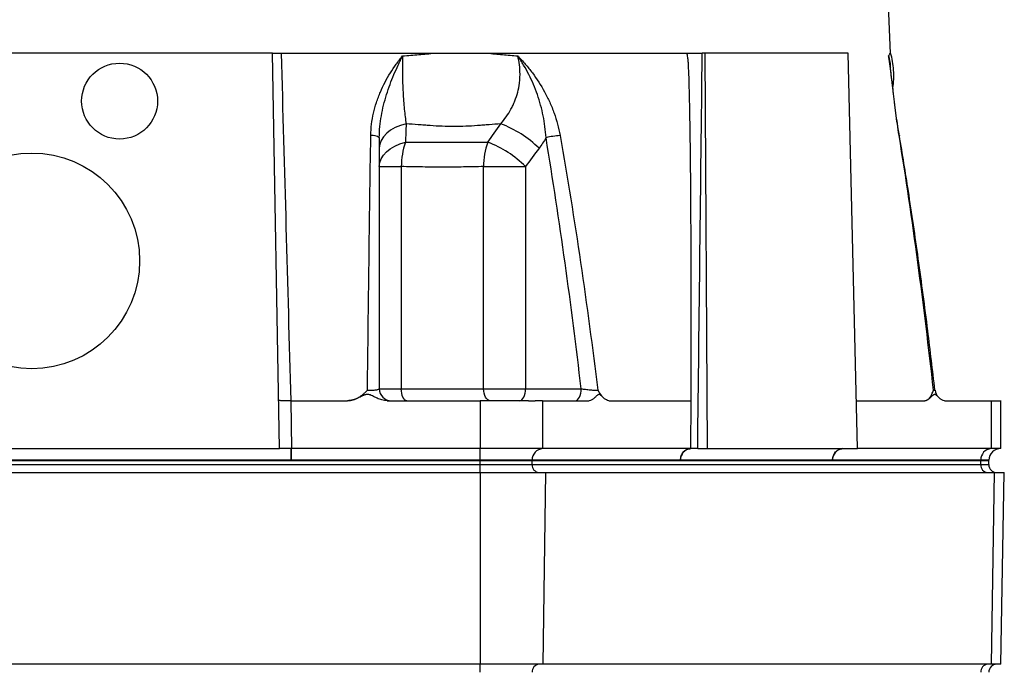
# Model space of a CAD drawing. Header units: millimetres. Extents: x 2412 to 3470, y 1425 to 4760.
# Tile 6 of 8: x 2969 to 3462, y 2138 to 2465. Entities that reach past the tile are written whole.
import ezdxf

# ---------------------------------------------------------------- set-up
doc = ezdxf.new("R2010")
doc.units = ezdxf.units.MM
doc.header["$LTSCALE"] = 2

msp = doc.modelspace()

# ---------------------------------------------------------------- linework, layer by layer
at = {"color": 7, "linetype": 'Continuous', "lineweight": 25}
for p, q in [((3404.71, 2448.44), (3350.66, 3653.2)), ((3095.32, 2448.44), (2854.06, 2448.44)), ((3098.78, 2250.44), (3095.32, 2448.44)), ((3099.16, 2448.44), (3303.15, 2448.44)), ((3311.81, 2448.44), (3310.43, 2448.44)), ((3313.08, 2250.44), (3311.81, 2448.44)), ((3383.44, 2448.44), (3311.81, 2448.44)), ((3388.16, 2250.44), (3383.44, 2448.44)), ((3404.22, 2444.09), (3404.28, 2443.74)), ((3148.73, 2391.65), (3159.74, 2391.65)), ((3159.74, 2391.65), (3159.74, 2280.44)), ((3200.95, 2280.44), (3200.95, 2391.65)), ((3200.95, 2391.65), (3221.94, 2391.65)), ((3221.94, 2391.65), (3221.94, 2280.44)), ((3148.73, 2280.44), (3159.74, 2280.44)), ((3159.74, 2280.44), (3200.95, 2280.44)), ((3200.95, 2280.44), (3221.94, 2280.44)), ((3221.94, 2280.44), (3249.79, 2280.44)), ((3104.36, 2274.44), (3104.78, 2250.44)), ((3104.36, 2274.44), (3132.84, 2274.44)), ((3152.61, 2274.44), (3199.28, 2274.44)), ((3199.28, 2274.44), (3199.28, 2250.44)), ((3230.46, 2274.44), (3230.46, 2250.44)), ((3230.46, 2274.44), (3253.79, 2274.44)), ((3263.68, 2274.44), (3304.87, 2274.44)), ((3387.59, 2274.44), (3421.83, 2274.44)), ((3431.71, 2274.44), (3455.05, 2274.44)), ((3455.05, 2274.44), (3455.05, 2250.44)), ((3459.87, 2250.44), (3459.87, 2274.45)), ((2850.61, 2250.44), (3098.78, 2250.44)), ((3104.57, 2250.44), (3098.78, 2250.44)), ((3104.78, 2250.44), (3104.57, 2250.44)), ((3104.57, 2244.65), (3104.57, 2250.44)), ((3199.28, 2250.44), (3104.78, 2250.44)), ((3104.78, 2244.65), (3104.78, 2250.44)), ((3230.46, 2250.44), (3199.28, 2250.44)), ((3199.28, 2244.65), (3199.28, 2250.44)), ((3304.68, 2250.44), (3230.46, 2250.44)), ((3308.15, 2250.44), (3313.08, 2250.44)), ((3313.08, 2250.44), (3388.16, 2250.44)), ((3455.05, 2250.44), (3388.16, 2250.44)), ((3459.87, 2250.44), (3455.05, 2250.44)), ((2750.1, 2244.44), (3199.28, 2244.44)), ((3104.57, 2244.65), (2844.82, 2244.65)), ((3104.78, 2244.65), (3104.57, 2244.65)), ((3199.28, 2244.65), (3104.78, 2244.65)), ((3225.27, 2244.65), (3199.28, 2244.65)), ((3199.28, 2244.65), (3199.28, 2244.44)), ((3199.28, 2244.44), (3225.26, 2244.44)), ((3199.28, 2242.44), (3199.28, 2244.44)), ((3225.27, 2244.65), (3225.26, 2244.44)), ((3225.26, 2242.44), (3225.26, 2244.44)), ((3225.26, 2244.44), (3449.85, 2244.44)), ((3299.49, 2244.65), (3225.27, 2244.65)), ((3375.63, 2244.65), (3299.49, 2244.65)), ((3449.86, 2244.65), (3375.63, 2244.65)), ((3449.86, 2244.65), (3449.85, 2244.44)), ((3449.85, 2242.44), (3449.85, 2244.44)), ((3449.85, 2244.44), (3453.87, 2244.44)), ((3453.87, 2244.44), (3453.88, 2244.65)), ((3453.87, 2242.44), (3453.87, 2244.44)), ((2750.1, 2242.44), (3199.28, 2242.44)), ((2750.1, 2238.44), (3199.28, 2238.44)), ((3199.28, 2238.44), (3199.28, 2242.44)), ((3199.28, 2242.44), (3225.26, 2242.44)), ((3199.28, 2238.44), (3199.28, 2142.44)), ((3199.28, 2238.44), (3232, 2238.44)), ((3225.26, 2242.44), (3449.85, 2242.44)), ((3232, 2238.44), (3230.55, 2142.44)), ((3232, 2238.44), (3456.59, 2238.44)), ((3456.59, 2238.44), (3455.14, 2142.44)), ((3456.59, 2238.44), (3461.65, 2238.44)), ((3459.97, 2142.44), (3461.65, 2238.44)), ((3199.28, 2142.44), (2750.1, 2142.44)), ((3230.55, 2142.44), (3199.28, 2142.44)), ((3199.28, 2138.44), (3199.28, 2142.44)), ((3455.14, 2142.44), (3230.55, 2142.44)), ((3459.97, 2142.44), (3455.14, 2142.44))]:
    msp.add_line(p, q, dxfattribs=at)
at = {"color": 8, "linetype": 'Continuous', "lineweight": 25}
for p, q in [((3453.88, 2244.65), (3449.86, 2244.65)), ((3449.85, 2242.44), (3453.87, 2242.44))]:
    msp.add_line(p, q, dxfattribs=at)
at = {"color": 7, "linetype": 'Continuous', "lineweight": 25, "flags": 128}
for points in [[(3162.17, 2413.03), (3159.34, 2412.23), (3156.73, 2411.16), (3154.41, 2409.84), (3152.43, 2408.31), (3150.84, 2406.6), (3149.67, 2404.75), (3148.96, 2402.8), (3148.73, 2400.81)], [(3148.73, 2391.65), (3148.96, 2393.62), (3149.64, 2395.55), (3150.77, 2397.38), (3152.31, 2399.09), (3154.24, 2400.62), (3156.49, 2401.94), (3159.03, 2403.03), (3161.79, 2403.85)], [(3162.44, 2274.44), (3161.91, 2274.55), (3161.41, 2274.89), (3160.94, 2275.45), (3160.53, 2276.19), (3160.2, 2277.1), (3159.95, 2278.14), (3159.79, 2279.27), (3159.74, 2280.44)], [(3204.25, 2274.44), (3203.6, 2274.55), (3202.99, 2274.89), (3202.42, 2275.45), (3201.92, 2276.19), (3201.51, 2277.1), (3201.2, 2278.14), (3201.01, 2279.27), (3200.95, 2280.44)], [(3218.94, 2274.44), (3219.52, 2274.55), (3220.08, 2274.89), (3220.6, 2275.45), (3221.06, 2276.19), (3221.43, 2277.1), (3221.71, 2278.14), (3221.88, 2279.27), (3221.94, 2280.44)], [(3246.79, 2274.44), (3247.38, 2274.55), (3247.94, 2274.89), (3248.46, 2275.45), (3248.91, 2276.19), (3249.29, 2277.1), (3249.56, 2278.14), (3249.73, 2279.27), (3249.79, 2280.44)], [(3304.68, 2250.44), (3304.69, 2251.35), (3304.72, 2255.01), (3304.83, 2269.64), (3304.87, 2274.44)]]:
    msp.add_lwpolyline(points, dxfattribs=at)
at = {"color": 8, "linetype": 'Continuous', "lineweight": 25, "flags": 128}
msp.add_lwpolyline([(3408.97, 2407.21), (3409.12, 2407.15), (3409.14, 2407.11)], dxfattribs=at)
at = {"color": 7, "linetype": 'Continuous', "lineweight": 25}
for centre, radius in [((3018.69, 2424.44), 19), ((2974.69, 2344.44), 54)]:
    msp.add_circle(centre, radius, dxfattribs=at)
for centre, radius, start, end in [((3191.45, 2363.5), 52.72, 45.0519, 69.9821), ((3145.24, 2401.33), 5.93, 53.964, 97.5642), ((3244.07, 2352.41), 55.01, 95.0691, 102.4733), ((3198.12, 2391.49), 38.38, 161.2004, 179.7544), ((3232.54, 2392.47), 31.6, 158.8741, 181.4773), ((3184.45, 2354.37), 52.87, 44.8396, 69.3823), ((3154.73, 2280.44), 6, 180, 270), ((3432.91, 2280.44), 6, 186.5538, 225.4075), ((3432.91, 2280.44), 6, 186.5538, 225.6509), ((3264.87, 2280.44), 6, 220.272, 225.3251), ((3230.87, 2244.84), 5.61, 94.2583, 182.0052), ((3305.1, 2244.84), 5.61, 94.2201, 182.0086), ((3381.24, 2244.84), 5.61, 94.2201, 182.0086), ((3455.46, 2244.84), 5.61, 94.2583, 182.0052), ((3459.87, 2244.44), 6, 90.0349, 178), ((3229.01, 2242.19), 3.76, 176.1887, 265.5981), ((3453.6, 2242.19), 3.76, 176.1887, 265.5981), ((3457.87, 2242.44), 4, 180, 270), ((3229.01, 2138.69), 3.76, 94.4019, 183.8113), ((3453.6, 2138.69), 3.76, 94.4019, 183.8113), ((3457.87, 2138.44), 4, 90, 180)]:
    msp.add_arc(centre, radius, start, end, dxfattribs=at)
msp.add_ellipse((2977.69, 6895.71), major_axis=(218.05, 24978.42), ratio=0.015115, start_param=4.52546, end_param=4.533522, dxfattribs=at)
for points, knots in [([(3095.32, 2448.44), (3095.32, 2448.44), (3095.39, 2448.44), (3095.6, 2448.44), (3095.68, 2448.44), (3095.89, 2448.44), (3096.01, 2448.44), (3096.4, 2448.44), (3096.74, 2448.44), (3097.49, 2448.44), (3097.92, 2448.44), (3098.38, 2448.44)], [0, 0, 0, 0, 0.25, 0.25, 0.375, 0.375, 0.5, 0.5, 0.75, 0.75, 1, 1, 1, 1]), ([(3098.38, 2448.44), (3098.51, 2448.44), (3098.76, 2448.44), (3099.03, 2448.44), (3099.16, 2448.44)], [0, 0, 0, 0, 0.500662, 1, 1, 1, 1]), ([(3099.58, 2448.44), (3100.39, 2419.46), (3101.2, 2390.47), (3102.8, 2332.47), (3103.59, 2303.46), (3104.35, 2274.44)], [0, 0, 0, 0, 0.5, 0.5, 1, 1, 1, 1]), ([(3144.46, 2407.21), (3144.51, 2411.06), (3145, 2414.79), (3146.24, 2420.24), (3146.74, 2422.04), (3147.61, 2424.69), (3147.92, 2425.57), (3148.57, 2427.3), (3148.92, 2428.15), (3150.71, 2432.35), (3152.39, 2435.52), (3155.2, 2440.04), (3156.19, 2441.5), (3157.73, 2443.65), (3158.25, 2444.35), (3159.05, 2445.4), (3159.32, 2445.74), (3159.86, 2446.43), (3160.13, 2446.77), (3160.4, 2447.1)], [0, 0, 0, 0, 0.25, 0.25, 0.375, 0.375, 0.4375, 0.4375, 0.5, 0.5, 0.75, 0.75, 0.875, 0.875, 0.9375, 0.9375, 0.96875, 0.96875, 1, 1, 1, 1]), ([(3148.73, 2406.13), (3148.73, 2409.84), (3149.1, 2413.49), (3150.06, 2418.89), (3150.45, 2420.68), (3151.34, 2424.23), (3151.84, 2425.98), (3153.45, 2431.13), (3154.7, 2434.47), (3156.73, 2439.32), (3157.44, 2440.91), (3158.53, 2443.27), (3158.9, 2444.05), (3159.46, 2445.2), (3159.64, 2445.59), (3160.02, 2446.35), (3160.21, 2446.73), (3160.4, 2447.1)], [0, 0, 0, 0, 0.25, 0.25, 0.375, 0.375, 0.5, 0.5, 0.75, 0.75, 0.875, 0.875, 0.9375, 0.9375, 0.96875, 0.96875, 1, 1, 1, 1]), ([(3160.4, 2447.1), (3160.31, 2444.11), (3160.27, 2441.07), (3160.31, 2437.2), (3160.33, 2436.42), (3160.36, 2434.89), (3160.38, 2434.12), (3160.45, 2431.85), (3160.51, 2430.36), (3160.67, 2427.41), (3160.76, 2425.96), (3160.97, 2423.11), (3161.09, 2421.73), (3161.49, 2417.75), (3161.81, 2415.3), (3162.17, 2413.03)], [0, 0, 0, 0, 0.25, 0.25, 0.3125, 0.3125, 0.375, 0.375, 0.5, 0.5, 0.625, 0.625, 0.75, 0.75, 1, 1, 1, 1]), ([(3160.4, 2447.1), (3163.11, 2447.32), (3165.8, 2447.54), (3169.82, 2447.88), (3171.15, 2447.99), (3173.81, 2448.21), (3175.13, 2448.33), (3176.45, 2448.44)], [0, 0, 0, 0, 0.5, 0.5, 0.75, 0.75, 1, 1, 1, 1]), ([(3202.67, 2448.44), (3203.96, 2448.33), (3205.26, 2448.21), (3207.84, 2447.99), (3211.69, 2447.65), (3215.5, 2447.32), (3218.02, 2447.1)], [0, 0, 0, 0, 0.25, 0.25, 0.5, 1, 1, 1, 1]), ([(3209.5, 2413.03), (3211.48, 2415.3), (3213.21, 2417.75), (3215, 2421.06), (3215.34, 2421.74), (3215.99, 2423.12), (3216.29, 2423.82), (3217.14, 2425.96), (3217.62, 2427.41), (3218.39, 2430.36), (3218.68, 2431.85), (3218.98, 2434.13), (3219.05, 2434.89), (3219.16, 2436.43), (3219.18, 2437.21), (3219.19, 2441.07), (3218.8, 2444.12), (3218.02, 2447.1)], [0, 0, 0, 0, 0.25, 0.25, 0.3125, 0.3125, 0.375, 0.375, 0.5, 0.5, 0.625, 0.625, 0.6875, 0.6875, 0.75, 0.75, 1, 1, 1, 1]), ([(3218.02, 2447.1), (3218.18, 2446.94), (3218.34, 2446.76), (3218.67, 2446.43), (3219.15, 2445.91), (3220.27, 2444.71), (3221.21, 2443.66), (3223.04, 2441.53), (3224.22, 2440.07), (3227.59, 2435.56), (3229.65, 2432.4), (3231.94, 2428.19), (3232.38, 2427.33), (3233.24, 2425.6), (3233.66, 2424.72), (3234.85, 2422.06), (3235.57, 2420.26), (3237.52, 2414.8), (3238.53, 2411.06), (3239.21, 2407.21)], [0, 0, 0, 0, 0.015625, 0.015625, 0.03125, 0.0625, 0.125, 0.125, 0.25, 0.25, 0.5, 0.5, 0.5625, 0.5625, 0.625, 0.625, 0.75, 0.75, 1, 1, 1, 1]), ([(3232.19, 2406.13), (3231.99, 2409.84), (3231.51, 2413.49), (3230.42, 2418.89), (3230, 2420.68), (3229.02, 2424.23), (3228.48, 2425.98), (3226.68, 2431.13), (3225.26, 2434.47), (3222.8, 2439.32), (3221.92, 2440.91), (3220.52, 2443.27), (3220.04, 2444.05), (3219.3, 2445.2), (3219.04, 2445.59), (3218.54, 2446.35), (3218.28, 2446.73), (3218.02, 2447.1)], [0, 0, 0, 0, 0.25, 0.25, 0.375, 0.375, 0.5, 0.5, 0.75, 0.75, 0.875, 0.875, 0.9375, 0.9375, 0.96875, 0.96875, 1, 1, 1, 1]), ([(3304.87, 2274.44), (3304.88, 2281.01), (3304.9, 2293.76), (3304.9, 2312.31), (3304.89, 2329.7), (3304.85, 2345.93), (3304.78, 2364.21), (3304.66, 2383.74), (3304.48, 2402.18), (3304.27, 2416.11), (3304.09, 2425.35), (3303.92, 2432.32), (3303.77, 2436.94), (3303.62, 2440.43), (3303.52, 2442.61), (3303.42, 2444.17), (3303.32, 2445.26), (3303.19, 2446.33), (3303.04, 2447.39), (3302.91, 2448.09), (3302.85, 2448.44)], [0, 0, 0, 0, 0.113203, 0.219747, 0.31963, 0.412854, 0.499419, 0.634702, 0.749387, 0.817224, 0.87464, 0.908589, 0.937362, 0.954406, 0.968752, 0.975062, 0.981332, 0.987573, 0.993792, 1, 1, 1, 1]), ([(3303.15, 2448.44), (3303.38, 2448.44), (3303.62, 2448.44), (3304.16, 2448.44), (3304.44, 2448.44), (3305.03, 2448.44), (3305.34, 2448.44), (3305.96, 2448.44), (3306.29, 2448.44), (3306.94, 2448.44), (3307.27, 2448.44), (3307.93, 2448.44), (3308.26, 2448.44), (3309.23, 2448.44), (3309.85, 2448.44), (3310.43, 2448.44)], [0, 0, 0, 0, 0.125, 0.125, 0.25, 0.25, 0.375, 0.375, 0.5, 0.5, 0.625, 0.625, 0.75, 0.75, 1, 1, 1, 1]), ([(3403.73, 2447.1), (3403.92, 2447.32), (3404.07, 2447.54), (3404.25, 2447.88), (3404.3, 2447.99), (3404.37, 2448.21), (3404.4, 2448.33), (3404.42, 2448.44)], [0, 0, 0, 0, 0.5, 0.5, 0.75, 0.75, 1, 1, 1, 1]), ([(3408.97, 2407.21), (3408.35, 2411.06), (3407.83, 2414.79), (3407.13, 2420.24), (3406.91, 2422.04), (3406.59, 2424.69), (3406.49, 2425.57), (3406.28, 2427.3), (3406.18, 2428.15), (3405.69, 2432.35), (3405.32, 2435.52), (3404.75, 2440.04), (3404.55, 2441.5), (3404.25, 2443.65), (3404.15, 2444.35), (3403.99, 2445.4), (3403.94, 2445.74), (3403.84, 2446.43), (3403.78, 2446.77), (3403.73, 2447.1)], [0, 0, 0, 0, 0.25, 0.25, 0.375, 0.375, 0.4375, 0.4375, 0.5, 0.5, 0.75, 0.75, 0.875, 0.875, 0.9375, 0.9375, 0.96875, 0.96875, 1, 1, 1, 1]), ([(3405.87, 2431), (3406.06, 2432.45), (3406.43, 2435.41), (3406.34, 2439.88), (3405.75, 2444.26), (3405.16, 2447.14), (3404.68, 2448.51), (3404.67, 2448.52)], [0, 0, 0, 0, 0.247253, 0.504545, 0.754421, 0.996768, 1, 1, 1, 1]), ([(3409.11, 2407.1), (3408.91, 2408.28), (3408.41, 2411.23), (3407.73, 2415.97), (3407.01, 2421.36), (3406.35, 2426.87), (3405.71, 2432.46), (3405.04, 2438.02), (3404.58, 2441.78), (3404.3, 2443.63), (3404.28, 2443.74)], [0, 0, 0, 0, 0.0861541, 0.2161894, 0.3535413, 0.4992294, 0.6538345, 0.8173161, 0.9888806, 1, 1, 1, 1]), ([(3209.5, 2413.03), (3207.58, 2412.89), (3204.69, 2412.66), (3201.78, 2412.44), (3199.83, 2412.29), (3198.85, 2412.21), (3193.97, 2411.86), (3190.03, 2411.69), (3182.12, 2411.69), (3178.16, 2411.86), (3173.19, 2412.21), (3172.2, 2412.29), (3170.21, 2412.44), (3169.21, 2412.51), (3166.2, 2412.74), (3164.19, 2412.89), (3162.17, 2413.03)], [0, 0, 0, 0, 0.125, 0.1875, 0.1875, 0.25, 0.25, 0.5, 0.5, 0.75, 0.75, 0.8125, 0.8125, 0.875, 0.875, 1, 1, 1, 1]), ([(3142.79, 2279.63), (3143.03, 2300.99), (3143.29, 2322.31), (3143.85, 2364.85), (3144.15, 2386.07), (3144.46, 2407.21)], [0, 0, 0, 0, 0.5, 0.5, 1, 1, 1, 1]), ([(3148.73, 2406.13), (3148.73, 2385.28), (3148.73, 2364.38), (3148.73, 2322.47), (3148.73, 2301.47), (3148.73, 2280.44)], [0, 0, 0, 0, 0.5, 0.5, 1, 1, 1, 1]), ([(3249.79, 2280.44), (3247.32, 2301.47), (3244.65, 2322.47), (3238.81, 2364.38), (3235.65, 2385.28), (3232.19, 2406.13)], [0, 0, 0, 0, 0.5, 0.5, 1, 1, 1, 1]), ([(3239.21, 2407.21), (3242.96, 2386.07), (3246.37, 2364.85), (3252.62, 2322.31), (3255.48, 2300.99), (3258.1, 2279.63)], [0, 0, 0, 0, 0.5, 0.5, 1, 1, 1, 1]), ([(3426.19, 2279.63), (3423.81, 2300.99), (3421.23, 2322.31), (3415.53, 2364.85), (3412.42, 2386.07), (3408.97, 2407.21)], [0, 0, 0, 0, 0.5, 0.5, 1, 1, 1, 1]), ([(3426.92, 2279.74), (3425.75, 2289.64), (3423.18, 2311.59), (3418.73, 2344.81), (3414.02, 2377.39), (3410.65, 2397.88), (3409.14, 2407.11)], [0, 0, 0, 0, 0.2322, 0.515053, 0.781596, 1, 1, 1, 1]), ([(3161.79, 2403.85), (3163.58, 2403.87), (3165.37, 2403.88), (3168.93, 2403.9), (3170.7, 2403.91), (3175.99, 2403.94), (3179.48, 2403.95), (3186.37, 2403.95), (3189.77, 2403.94), (3194.79, 2403.91), (3196.46, 2403.9), (3199.77, 2403.88), (3201.42, 2403.87), (3203.06, 2403.85)], [0, 0, 0, 0, 0.125, 0.125, 0.25, 0.25, 0.5, 0.5, 0.75, 0.75, 0.875, 0.875, 1, 1, 1, 1]), ([(3200.95, 2391.65), (3197.64, 2391.58), (3194.29, 2391.51), (3187.54, 2391.38), (3184.13, 2391.34), (3177.26, 2391.34), (3173.79, 2391.38), (3166.81, 2391.51), (3163.29, 2391.58), (3159.74, 2391.65)], [0, 0, 0, 0, 0.25, 0.25, 0.5, 0.5, 0.75, 0.75, 1, 1, 1, 1]), ([(3132.84, 2274.44), (3133.81, 2274.44), (3134.76, 2274.6), (3136.61, 2275.16), (3137.48, 2275.56), (3139.13, 2276.52), (3139.92, 2277.09), (3141.03, 2278), (3141.39, 2278.32), (3142.1, 2278.97), (3142.44, 2279.3), (3142.79, 2279.63)], [0, 0, 0, 0, 0.25, 0.25, 0.5, 0.5, 0.75, 0.75, 0.875, 0.875, 1, 1, 1, 1]), ([(3142.79, 2279.63), (3143.59, 2279.63), (3144.38, 2279.66), (3145.46, 2279.72), (3145.81, 2279.75), (3146.46, 2279.81), (3146.76, 2279.84), (3147.3, 2279.91), (3147.55, 2279.95), (3147.97, 2280.04), (3148.14, 2280.09), (3148.43, 2280.18), (3148.54, 2280.23), (3148.69, 2280.33), (3148.73, 2280.39), (3148.73, 2280.44)], [0, 0, 0, 0, 0.25, 0.25, 0.375, 0.375, 0.5, 0.5, 0.625, 0.625, 0.75, 0.75, 0.875, 0.875, 1, 1, 1, 1]), ([(3249.79, 2280.44), (3250.14, 2280.39), (3250.49, 2280.33), (3251.23, 2280.23), (3251.62, 2280.18), (3252.4, 2280.09), (3252.79, 2280.04), (3253.58, 2279.95), (3253.98, 2279.91), (3254.75, 2279.84), (3255.12, 2279.81), (3255.84, 2279.75), (3256.19, 2279.72), (3257.14, 2279.66), (3257.69, 2279.63), (3258.1, 2279.63)], [0, 0, 0, 0, 0.125, 0.125, 0.25, 0.25, 0.375, 0.375, 0.5, 0.5, 0.625, 0.625, 0.75, 0.75, 1, 1, 1, 1]), ([(3258.1, 2279.63), (3258.1, 2279.63), (3258.72, 2278.67), (3259.42, 2277.42), (3260.22, 2276.7), (3260.34, 2276.6)], [0, 0, 0, 0, 0.004505, 0.853121, 1, 1, 1, 1]), ([(3421.83, 2274.44), (3422.31, 2274.44), (3422.77, 2274.6), (3423.63, 2275.16), (3424.03, 2275.56), (3424.74, 2276.52), (3425.07, 2277.09), (3425.52, 2278), (3425.66, 2278.32), (3425.93, 2278.97), (3426.07, 2279.3), (3426.19, 2279.63)], [0, 0, 0, 0, 0.25, 0.25, 0.5, 0.5, 0.75, 0.75, 0.875, 0.875, 1, 1, 1, 1]), ([(3104.35, 2274.44), (3103.95, 2274.43), (3103.57, 2274.42), (3102.8, 2274.42), (3102.42, 2274.41), (3101.69, 2274.41), (3101.35, 2274.41), (3100.7, 2274.42), (3100.39, 2274.42), (3099.84, 2274.43), (3099.59, 2274.43), (3099.15, 2274.45), (3098.96, 2274.46), (3098.66, 2274.48), (3098.55, 2274.49), (3098.39, 2274.51), (3098.36, 2274.52), (3098.35, 2274.54)], [0, 0, 0, 0, 0.125, 0.125, 0.25, 0.25, 0.375, 0.375, 0.5, 0.5, 0.625, 0.625, 0.75, 0.75, 0.875, 0.875, 1, 1, 1, 1]), ([(3152.61, 2274.44), (3151.74, 2274.44), (3150.89, 2274.57), (3149.21, 2275.01), (3148.4, 2275.32), (3146.82, 2276.03), (3146.05, 2276.44), (3144.87, 2277), (3144.48, 2277.17), (3143.86, 2277.37), (3143.65, 2277.42), (3143.21, 2277.5), (3142.99, 2277.53), (3142.55, 2277.53), (3142.34, 2277.51), (3141.9, 2277.45), (3141.69, 2277.39), (3141.05, 2277.2), (3140.65, 2277.03), (3139.46, 2276.47), (3138.69, 2276.06), (3137.1, 2275.34), (3136.28, 2275.02), (3134.6, 2274.57), (3133.72, 2274.44), (3132.84, 2274.44)], [0, 0, 0, 0, 0.125, 0.125, 0.25, 0.25, 0.375, 0.375, 0.4375, 0.4375, 0.46875, 0.46875, 0.5, 0.5, 0.53125, 0.53125, 0.5625, 0.5625, 0.625, 0.625, 0.75, 0.75, 0.875, 0.875, 1, 1, 1, 1]), ([(3223.49, 2274.44), (3223.28, 2274.44), (3222.87, 2274.44), (3222.23, 2274.44), (3221.59, 2274.44), (3220.94, 2274.44), (3220.27, 2274.44), (3219.59, 2274.44), (3218.91, 2274.44), (3217.51, 2274.44), (3215.34, 2274.44), (3212.3, 2274.44), (3209.14, 2274.44), (3206.44, 2274.44), (3204.26, 2274.44), (3202.6, 2274.44), (3200.94, 2274.44), (3199.83, 2274.44), (3199.28, 2274.44)], [0, 0, 0, 0, 0.031278, 0.062496, 0.093671, 0.124817, 0.155953, 0.187093, 0.218256, 0.249456, 0.373927, 0.499002, 0.624284, 0.749251, 0.812094, 0.874744, 0.937335, 1, 1, 1, 1]), ([(3223.49, 2274.44), (3223.67, 2274.44), (3224.05, 2274.44), (3224.61, 2274.44), (3225.15, 2274.44), (3225.68, 2274.44), (3226.19, 2274.44), (3226.53, 2274.44), (3226.7, 2274.44)], [0, 0, 0, 0, 0.166794, 0.333435, 0.5, 0.666565, 0.833206, 1, 1, 1, 1]), ([(3230.46, 2274.44), (3230.32, 2274.44), (3230.04, 2274.44), (3229.61, 2274.44), (3229.17, 2274.44), (3228.7, 2274.44), (3228.23, 2274.44), (3227.73, 2274.44), (3227.22, 2274.44), (3226.87, 2274.44), (3226.7, 2274.44)], [0, 0, 0, 0, 0.125008, 0.249885, 0.374695, 0.499504, 0.624374, 0.749371, 0.874559, 1, 1, 1, 1]), ([(3263.68, 2274.44), (3263.24, 2274.44), (3262.82, 2274.57), (3261.98, 2275.01), (3261.57, 2275.32), (3260.78, 2276.03), (3260.4, 2276.44), (3259.81, 2277), (3259.61, 2277.17), (3259.3, 2277.37), (3259.19, 2277.42), (3258.98, 2277.5), (3258.87, 2277.53), (3258.65, 2277.53), (3258.54, 2277.51), (3258.32, 2277.45), (3258.21, 2277.39), (3257.9, 2277.2), (3257.7, 2277.03), (3257.1, 2276.47), (3256.71, 2276.06), (3255.92, 2275.34), (3255.51, 2275.02), (3254.67, 2274.57), (3254.23, 2274.44), (3253.79, 2274.44)], [0, 0, 0, 0, 0.125, 0.125, 0.25, 0.25, 0.375, 0.375, 0.4375, 0.4375, 0.46875, 0.46875, 0.5, 0.5, 0.53125, 0.53125, 0.5625, 0.5625, 0.625, 0.625, 0.75, 0.75, 0.875, 0.875, 1, 1, 1, 1]), ([(3431.71, 2274.44), (3431.28, 2274.44), (3430.85, 2274.57), (3430.01, 2275.01), (3429.6, 2275.32), (3428.82, 2276.03), (3428.43, 2276.44), (3427.84, 2277), (3427.64, 2277.17), (3427.33, 2277.37), (3427.23, 2277.42), (3427.01, 2277.5), (3426.9, 2277.53), (3426.68, 2277.53), (3426.57, 2277.51), (3426.36, 2277.45), (3426.25, 2277.39), (3425.93, 2277.2), (3425.73, 2277.03), (3425.14, 2276.47), (3424.75, 2276.06), (3423.95, 2275.34), (3423.55, 2275.02), (3422.71, 2274.57), (3422.27, 2274.44), (3421.83, 2274.44)], [0, 0, 0, 0, 0.125, 0.125, 0.25, 0.25, 0.375, 0.375, 0.4375, 0.4375, 0.46875, 0.46875, 0.5, 0.5, 0.53125, 0.53125, 0.5625, 0.5625, 0.625, 0.625, 0.75, 0.75, 0.875, 0.875, 1, 1, 1, 1]), ([(3455.05, 2274.44), (3456.05, 2274.44), (3458.04, 2274.44), (3459.62, 2274.44), (3459.73, 2274.44), (3459.79, 2274.44)], [0, 0, 0, 0, 0.353068, 0.705524, 1, 1, 1, 1]), ([(3299.49, 2244.65), (3299.52, 2245.41), (3299.67, 2246.18), (3300.21, 2247.58), (3300.6, 2248.22), (3301.55, 2249.29), (3302.12, 2249.71), (3303.35, 2250.29), (3304.02, 2250.44), (3304.68, 2250.44)], [0, 0, 0, 0, 0.25, 0.25, 0.5, 0.5, 0.75, 0.75, 1, 1, 1, 1]), ([(3308.15, 2250.44), (3307.62, 2250.44), (3307.07, 2250.44), (3306.19, 2250.44), (3305.89, 2250.44), (3305.29, 2250.44), (3304.99, 2250.44), (3304.69, 2250.44)], [0, 0, 0, 0, 0.5, 0.5, 0.75, 0.75, 1, 1, 1, 1]), ([(3375.63, 2244.65), (3375.65, 2245.41), (3375.81, 2246.18), (3376.35, 2247.58), (3376.74, 2248.22), (3377.69, 2249.29), (3378.26, 2249.71), (3379.49, 2250.29), (3380.16, 2250.44), (3380.82, 2250.44)], [0, 0, 0, 0, 0.25, 0.25, 0.5, 0.5, 0.75, 0.75, 1, 1, 1, 1])]:
    msp.add_open_spline(points, degree=3, knots=knots, dxfattribs=at)
for points in [[(3302.85, 2448.44), (3302.95, 2448.44), (3303.04, 2448.44), (3303.15, 2448.44)], [(3162.17, 2413.03), (3162.05, 2409.97), (3161.93, 2406.91), (3161.79, 2403.85)], [(3203.06, 2403.85), (3205.21, 2406.91), (3207.35, 2409.97), (3209.5, 2413.03)], [(3232.19, 2406.13), (3231.11, 2404.29), (3229.95, 2402.52), (3228.7, 2400.81)], [(3228.7, 2400.81), (3226.45, 2397.75), (3224.19, 2394.7), (3221.94, 2391.65)], [(3104.35, 2274.44), (3104.35, 2274.44), (3104.36, 2274.44), (3104.36, 2274.44)], [(3304.69, 2250.44), (3304.69, 2250.44), (3304.68, 2250.44), (3304.68, 2250.44)], [(3299.49, 2244.65), (3299.49, 2244.65), (3299.49, 2244.65), (3299.49, 2244.65)], [(3375.63, 2244.65), (3375.63, 2244.65), (3375.63, 2244.65), (3375.63, 2244.65)]]:
    msp.add_open_spline(points, degree=3, dxfattribs=at)
at = {"color": 8, "linetype": 'Continuous', "lineweight": 25}
for points, knots in [([(3403.73, 2447.1), (3403.73, 2447.09), (3403.92, 2446.1), (3404.07, 2445.09), (3404.22, 2444.09)], [0, 0, 0, 0, 0.015788, 1, 1, 1, 1]), ([(3403.73, 2447.1), (3404.09, 2445.49), (3404.5, 2443.62), (3404.58, 2441.69), (3404.59, 2441.43)], [0, 0, 0, 0, 0.864605, 1, 1, 1, 1]), ([(3426.19, 2279.63), (3426.38, 2279.64), (3426.84, 2279.64), (3426.89, 2279.71), (3426.92, 2279.74)], [0, 0, 0, 0, 0.394971, 1, 1, 1, 1])]:
    msp.add_open_spline(points, degree=3, knots=knots, dxfattribs=at)

doc.saveas('drawing.dxf')
